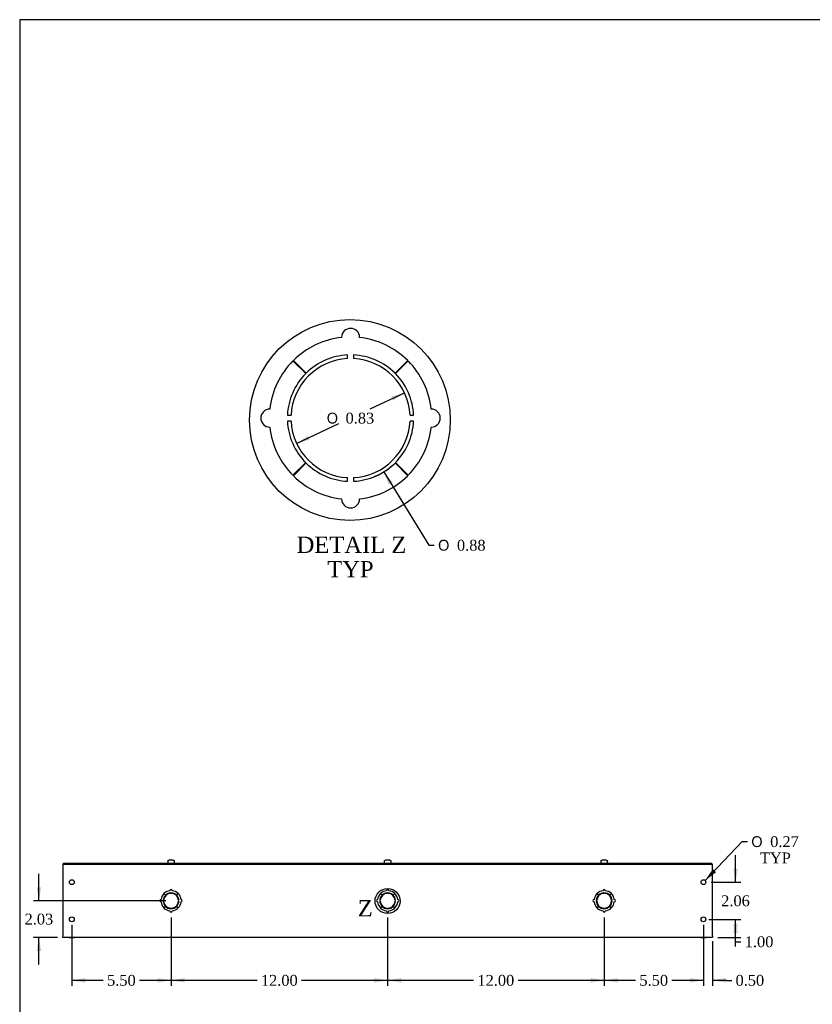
# Model space of a CAD drawing. Header units: inches. Extents: x 1 to 150, y -1 to 99.
# Tile 2 of 8: x 1 to 45, y 45 to 99. Entities that reach past the tile are written whole.
import ezdxf
from ezdxf.enums import TextEntityAlignment as Align
from ezdxf.lldxf.tags import DXFTag

# ---------------------------------------------------------------- set-up
doc = ezdxf.new("R2010")
doc.units = ezdxf.units.IN
doc.header["$MEASUREMENT"] = 0
for name, color, linetype in [('COM56307-4', 7, 'Continuous'), ('COM70722-3', 7, 'Continuous'), ('Default', 7, 'Continuous'), ('SCS19515', 7, 'Continuous')]:
    doc.layers.add(name, color=color, linetype=linetype)
doc.styles.add('SEACAD_Solid_Edge_ANSI1_Symbols', font='txt')
doc.styles.add('SEACAD_Times_New_Roman', font='times.ttf')
tags = doc.linetypes.add('CENTER2', pattern=[1.125, 0.75, -0.125, 0.125, -0.125]).pattern_tags.tags
tags[10:11] = [DXFTag(74, 4), DXFTag(75, 0), DXFTag(340, '0'), DXFTag(46, 0.0), DXFTag(50, 0.0), DXFTag(44, 0.0), DXFTag(45, 0.0)]
tags[8:9] = [DXFTag(74, 4), DXFTag(75, 0), DXFTag(340, '0'), DXFTag(46, 0.0), DXFTag(50, 0.0), DXFTag(44, 0.0), DXFTag(45, 0.0)]
tags[6:7] = [DXFTag(74, 4), DXFTag(75, 0), DXFTag(340, '0'), DXFTag(46, 0.0), DXFTag(50, 0.0), DXFTag(44, 0.0), DXFTag(45, 0.0)]
tags[4:5] = [DXFTag(74, 4), DXFTag(75, 0), DXFTag(340, '0'), DXFTag(46, 0.0), DXFTag(50, 0.0), DXFTag(44, 0.0), DXFTag(45, 0.0)]
doc.dimstyles.new('HAMMOND_(STH_-_120x80)', dxfattribs={"dimtxt": 0.6, "dimasz": 0.75, "dimexe": 0.3, "dimexo": 0.3, "dimgap": 0.15, "dimtad": 0, "dimtih": 1, "dimtoh": 1, "dimzin": 0, "dimdsep": 46, "dimtxsty": 'SEACAD_Times_New_Roman', "dimblk1": '_SE_FILLED', "dimblk2": '_SE_FILLED', "dimsah": 1, "dimcen": 0.3, "dimadec": 0, "dimazin": 0, "dimtfac": 0.8, "dimtofl": 0, "dimtmove": 0, "dimatfit": 3, "dimfxl": 1, "dimtolj": 1, "dimtzin": 0, "dimarcsym": 0})

# ---------------------------------------------------------------- blocks, each defined once
blk = doc.blocks.new('SE4')
at = {"layer": 'COM56307-4', "color": 7, "linetype": 'Continuous'}
for p, q in [((3.064, 52.778), (39.001, 52.778)), ((3.064, 52.721), (3.064, 52.778)), ((3.064, 52.721), (39.001, 52.721)), ((39.001, 52.721), (39.001, 52.778))]:
    blk.add_line(p, q, dxfattribs=at)
at = {"layer": 'COM70722-3', "color": 7, "linetype": 'Continuous'}
for p, q in [((3.032, 52.721), (3.064, 52.721)), ((3.032, 52.721), (3.032, 52.635)), ((3.032, 52.635), (3.032, 48.75)), ((39.001, 52.721), (39.032, 52.721)), ((39.032, 52.635), (39.032, 52.721)), ((39.032, 48.75), (39.032, 52.635)), ((8.633, 51.088), (8.722, 51)), ((8.724, 51.003), (8.636, 51.092)), ((9.012, 51.104), (9.012, 51.129)), ((9.052, 51.129), (9.052, 51.104)), ((9.428, 51.092), (9.34, 51.003)), ((9.343, 51), (9.432, 51.088)), ((20.633, 51.088), (20.722, 51)), ((20.724, 51.003), (20.636, 51.092)), ((21.012, 51.104), (21.012, 51.129)), ((21.052, 51.129), (21.052, 51.104)), ((21.428, 51.092), (21.34, 51.003)), ((21.343, 51), (21.432, 51.088)), ((32.633, 51.088), (32.722, 51)), ((32.724, 51.003), (32.636, 51.092)), ((33.012, 51.104), (33.012, 51.129)), ((33.052, 51.129), (33.052, 51.104)), ((33.428, 51.092), (33.34, 51.003)), ((33.343, 51), (33.432, 51.088)), ((8.595, 50.712), (8.62, 50.712)), ((8.62, 50.672), (8.595, 50.672)), ((8.722, 50.384), (8.633, 50.296)), ((8.636, 50.293), (8.724, 50.381)), ((9.012, 50.255), (9.012, 50.28)), ((9.052, 50.28), (9.052, 50.255)), ((9.34, 50.381), (9.428, 50.293)), ((9.432, 50.296), (9.343, 50.384)), ((9.444, 50.712), (9.469, 50.712)), ((9.469, 50.672), (9.444, 50.672)), ((20.595, 50.712), (20.62, 50.712)), ((20.62, 50.672), (20.595, 50.672)), ((20.722, 50.384), (20.633, 50.296)), ((20.636, 50.293), (20.724, 50.381)), ((21.012, 50.255), (21.012, 50.28)), ((21.052, 50.28), (21.052, 50.255)), ((21.34, 50.381), (21.428, 50.293)), ((21.432, 50.296), (21.343, 50.384)), ((21.444, 50.712), (21.469, 50.712)), ((21.469, 50.672), (21.444, 50.672)), ((32.595, 50.712), (32.62, 50.712)), ((32.62, 50.672), (32.595, 50.672)), ((32.722, 50.384), (32.633, 50.296)), ((32.636, 50.293), (32.724, 50.381)), ((33.012, 50.255), (33.012, 50.28)), ((33.052, 50.28), (33.052, 50.255)), ((33.34, 50.381), (33.428, 50.293)), ((33.432, 50.296), (33.343, 50.384)), ((33.444, 50.712), (33.469, 50.712)), ((33.469, 50.672), (33.444, 50.672)), ((3.032, 48.664), (3.032, 48.75)), ((39.032, 48.664), (3.032, 48.664)), ((3.376, 48.664), (3.689, 48.664)), ((38.376, 48.664), (38.689, 48.664)), ((39.032, 48.75), (39.032, 48.664))]:
    blk.add_line(p, q, dxfattribs=at)
for centre in [(3.532, 51.721), (38.532, 51.721), (3.532, 49.664), (38.532, 49.664)]:
    blk.add_circle(centre, 0.133, dxfattribs=at)
for centre, radius, start, end in [((9.032, 51.251), 0.0625, 0, 180), ((21.032, 51.251), 0.0625, 0, 180), ((33.032, 51.251), 0.0625, 0, 180), ((8.473, 50.692), 0.0625, 90, 270), ((9.032, 50.692), 0.562, 135.25, 173.6206), ((9.032, 50.692), 0.438, 135.25, 177.3799), ((9.032, 50.692), 0.413, 92.7791, 177.2209), ((9.032, 50.692), 0.562, 96.3794, 134.75), ((9.032, 50.692), 0.438, 92.6201, 134.75), ((9.032, 50.692), 0.438, 45.25, 87.3799), ((9.032, 50.692), 0.413, 2.7791, 87.2209), ((9.032, 50.692), 0.563, 45.25, 83.6206), ((9.032, 50.692), 0.438, 2.6201, 44.75), ((9.032, 50.692), 0.563, 6.3794, 44.75), ((9.591, 50.692), 0.0625, 270, 90), ((20.473, 50.692), 0.0625, 90, 270), ((21.032, 50.692), 0.562, 135.25, 173.6206), ((21.032, 50.692), 0.438, 135.25, 177.3799), ((21.032, 50.692), 0.413, 92.7791, 177.2209), ((21.032, 50.692), 0.562, 96.3794, 134.75), ((21.032, 50.692), 0.438, 92.6201, 134.75), ((21.032, 50.692), 0.438, 45.25, 87.3799), ((21.032, 50.692), 0.413, 2.7791, 87.2209), ((21.032, 50.692), 0.563, 45.25, 83.6206), ((21.032, 50.692), 0.438, 2.6201, 44.75), ((21.032, 50.692), 0.563, 6.3794, 44.75), ((21.591, 50.692), 0.0625, 270, 90), ((32.473, 50.692), 0.0625, 90, 270), ((33.032, 50.692), 0.562, 135.25, 173.6206), ((33.032, 50.692), 0.438, 135.25, 177.3799), ((33.032, 50.692), 0.413, 92.7791, 177.2209), ((33.032, 50.692), 0.562, 96.3794, 134.75), ((33.032, 50.692), 0.438, 92.6201, 134.75), ((33.032, 50.692), 0.438, 45.25, 87.3799), ((33.032, 50.692), 0.413, 2.7791, 87.2209), ((33.032, 50.692), 0.563, 45.25, 83.6206), ((33.032, 50.692), 0.438, 2.6201, 44.75), ((33.032, 50.692), 0.563, 6.3794, 44.75), ((33.591, 50.692), 0.0625, 270, 90), ((9.032, 50.692), 0.562, 186.3794, 224.75), ((9.032, 50.692), 0.438, 182.6201, 224.75), ((9.032, 50.692), 0.413, 182.7791, 267.2209), ((9.032, 50.692), 0.563, 225.25, 263.6206), ((9.032, 50.692), 0.438, 225.25, 267.3799), ((9.032, 50.692), 0.413, 272.7791, 357.2209), ((9.032, 50.692), 0.438, 272.6201, 314.75), ((9.032, 50.692), 0.562, 276.3794, 314.75), ((9.032, 50.692), 0.438, 315.25, 357.3799), ((9.032, 50.692), 0.562, 315.25, 353.6206), ((21.032, 50.692), 0.562, 186.3794, 224.75), ((21.032, 50.692), 0.438, 182.6201, 224.75), ((21.032, 50.692), 0.413, 182.7791, 267.2209), ((21.032, 50.692), 0.563, 225.25, 263.6206), ((21.032, 50.692), 0.438, 225.25, 267.3799), ((21.032, 50.692), 0.413, 272.7791, 357.2209), ((21.032, 50.692), 0.438, 272.6201, 314.75), ((21.032, 50.692), 0.563, 276.3794, 314.75), ((21.032, 50.692), 0.438, 315.25, 357.3799), ((21.032, 50.692), 0.562, 315.25, 353.6206), ((33.032, 50.692), 0.562, 186.3794, 224.75), ((33.032, 50.692), 0.438, 182.6201, 224.75), ((33.032, 50.692), 0.413, 182.7791, 267.2209), ((33.032, 50.692), 0.563, 225.25, 263.6206), ((33.032, 50.692), 0.438, 225.25, 267.3799), ((33.032, 50.692), 0.413, 272.7791, 357.2209), ((33.032, 50.692), 0.438, 272.6201, 314.75), ((33.032, 50.692), 0.562, 276.3794, 314.75), ((33.032, 50.692), 0.438, 315.25, 357.3799), ((33.032, 50.692), 0.562, 315.25, 353.6206), ((9.032, 50.133), 0.0625, 180, 0), ((21.032, 50.133), 0.0625, 180, 0), ((33.032, 50.133), 0.0625, 180, 0)]:
    blk.add_arc(centre, radius, start, end, dxfattribs=at)
at = {"layer": 'SCS19515', "color": 7, "linetype": 'Continuous'}
for p, q in [((8.94, 52.953), (9.125, 52.953)), ((20.94, 52.953), (21.125, 52.953)), ((32.94, 52.953), (33.125, 52.953)), ((8.845, 52.863), (8.845, 52.803)), ((8.849, 52.878), (8.846, 52.878)), ((9.216, 52.878), (9.219, 52.878)), ((9.22, 52.803), (9.22, 52.863)), ((20.845, 52.863), (20.845, 52.803)), ((20.849, 52.878), (20.846, 52.878)), ((21.219, 52.878), (21.216, 52.878)), ((21.22, 52.803), (21.22, 52.863)), ((32.845, 52.863), (32.845, 52.803)), ((32.849, 52.878), (32.846, 52.878)), ((33.216, 52.878), (33.219, 52.878)), ((33.22, 52.803), (33.22, 52.863))]:
    blk.add_line(p, q, dxfattribs=at)
for centre, radius, start, end in [((8.935, 52.863), 0.09, 170.4059, 180), ((8.87, 52.803), 0.025, 180, 270), ((9.195, 52.803), 0.025, 270, 0), ((9.13, 52.863), 0.09, 0, 9.5941), ((20.935, 52.863), 0.09, 170.4059, 180), ((20.87, 52.803), 0.025, 180, 270), ((21.195, 52.803), 0.025, 270, 0), ((21.13, 52.863), 0.09, 0, 9.5941), ((32.935, 52.863), 0.09, 170.4059, 180), ((32.87, 52.803), 0.025, 180, 270), ((33.195, 52.803), 0.025, 270, 0), ((33.13, 52.863), 0.09, 0, 9.5941)]:
    blk.add_arc(centre, radius, start, end, dxfattribs=at)
for points in [[(8.849, 52.878), (8.849, 52.883), (8.851, 52.888), (8.855, 52.898), (8.857, 52.903), (8.862, 52.912), (8.865, 52.917), (8.872, 52.925), (8.876, 52.928), (8.884, 52.935), (8.889, 52.938), (8.898, 52.943), (8.903, 52.946), (8.913, 52.949), (8.918, 52.95), (8.929, 52.952), (8.934, 52.953), (8.94, 52.953)], [(9.125, 52.953), (9.13, 52.953), (9.136, 52.952), (9.146, 52.95), (9.152, 52.949), (9.162, 52.946), (9.167, 52.943), (9.176, 52.938), (9.18, 52.935), (9.189, 52.928), (9.192, 52.925), (9.199, 52.917), (9.203, 52.912), (9.208, 52.903), (9.21, 52.898), (9.214, 52.888), (9.215, 52.883), (9.216, 52.878)], [(20.849, 52.878), (20.849, 52.883), (20.851, 52.888), (20.855, 52.898), (20.857, 52.903), (20.862, 52.912), (20.865, 52.917), (20.872, 52.925), (20.876, 52.928), (20.884, 52.935), (20.889, 52.938), (20.898, 52.943), (20.903, 52.946), (20.913, 52.949), (20.918, 52.95), (20.929, 52.952), (20.934, 52.953), (20.94, 52.953)], [(21.125, 52.953), (21.13, 52.953), (21.136, 52.952), (21.146, 52.95), (21.152, 52.949), (21.162, 52.946), (21.167, 52.943), (21.176, 52.938), (21.18, 52.935), (21.189, 52.928), (21.192, 52.925), (21.199, 52.917), (21.203, 52.912), (21.208, 52.903), (21.21, 52.898), (21.214, 52.888), (21.215, 52.883), (21.216, 52.878)], [(32.849, 52.878), (32.849, 52.883), (32.851, 52.888), (32.855, 52.898), (32.857, 52.903), (32.862, 52.912), (32.865, 52.917), (32.872, 52.925), (32.876, 52.928), (32.884, 52.935), (32.889, 52.938), (32.898, 52.943), (32.903, 52.946), (32.913, 52.949), (32.918, 52.95), (32.929, 52.952), (32.934, 52.953), (32.94, 52.953)], [(33.125, 52.953), (33.13, 52.953), (33.136, 52.952), (33.146, 52.95), (33.152, 52.949), (33.162, 52.946), (33.167, 52.943), (33.176, 52.938), (33.18, 52.935), (33.189, 52.928), (33.192, 52.925), (33.199, 52.917), (33.203, 52.912), (33.208, 52.903), (33.21, 52.898), (33.214, 52.888), (33.215, 52.883), (33.216, 52.878)]]:
    blk.add_open_spline(points, degree=3, knots=[0, 0, 0, 0, 0.125, 0.125, 0.25, 0.25, 0.375, 0.375, 0.5, 0.5, 0.625, 0.625, 0.75, 0.75, 0.875, 0.875, 1, 1, 1, 1], dxfattribs=at)
blk = doc.blocks.new('DMBLK709')
at = {"layer": 'Default', "linetype": 'Continuous', "transparency": 16777216}
for points in [[(40.437, 48.914), (40.312, 49.664), (40.187, 48.914)], [(40.437, 49.414), (40.187, 49.414), (40.312, 48.664)]]:
    blk.add_hatch(color=7, dxfattribs=at).paths.add_polyline_path(points)
at = {"layer": 'Default', "color": 7, "linetype": 'Continuous', "transparency": 16777216}
for p, q in [((38.832, 49.664), (40.612, 49.664)), ((40.312, 48.422), (40.312, 49.664)), ((39.332, 48.664), (40.612, 48.664)), ((40.312, 48.422), (40.612, 48.422))]:
    blk.add_line(p, q, dxfattribs=at)
at = {"layer": 'Default', "color": 7, "linetype": 'Continuous', "transparency": 16777216, "style": 'SEACAD_Times_New_Roman'}
blk.add_text('1.00', height=0.6, dxfattribs=at).set_placement((40.822, 48.722), align=Align.TOP_LEFT)
blk = doc.blocks.new('_SE_FILLED')
at = {"color": 0}
blk.add_line((0, 0), (-1, 0), dxfattribs=at)
blk.add_solid([(0, 0), (-1, -0.1665), (-1, 0.1665), (0, 0)], dxfattribs=at)
blk = doc.blocks.new('SE9')
at = {"color": 7, "linetype": 'Continuous', "style": 'SEACAD_Times_New_Roman'}
blk.add_text('Z', height=0.9, dxfattribs=at).set_placement((19.375, 50.727), align=Align.TOP_LEFT)
blk = doc.blocks.new('SE8')
at = {"layer": 'Default', "color": 7, "linetype": 'CENTER2'}
blk.add_circle((21.028, 50.679), 0.695, dxfattribs=at)
at = {"layer": 'Default'}
blk.add_blockref('SE9', (0, 0), dxfattribs=at)
blk = doc.blocks.new('SE10')
at = {"layer": 'COM70722-3', "color": 7, "linetype": 'Continuous'}
for p, q in [((18.816, 80.722), (18.816, 80.922)), ((19.136, 80.922), (19.136, 80.722)), ((15.78, 80.593), (16.491, 79.889)), ((16.512, 79.911), (15.808, 80.621)), ((22.144, 80.621), (21.44, 79.911)), ((21.462, 79.889), (22.172, 80.593)), ((15.48, 77.585), (15.68, 77.585)), ((22.272, 77.585), (22.473, 77.585)), ((15.68, 77.265), (15.48, 77.265)), ((22.473, 77.265), (22.272, 77.265)), ((16.491, 74.961), (15.78, 74.257)), ((15.808, 74.23), (16.512, 74.94)), ((21.44, 74.94), (22.144, 74.23)), ((22.172, 74.257), (21.462, 74.961)), ((18.816, 73.929), (18.816, 74.129)), ((19.136, 74.129), (19.136, 73.929))]:
    blk.add_line(p, q, dxfattribs=at)
for centre, radius, start, end in [((18.976, 81.898), 0.5, 0, 180), ((18.976, 77.425), 4.5, 96.3794, 134.75), ((18.976, 77.425), 4.5, 45.25, 83.6206), ((18.976, 77.425), 3.3, 92.7791, 177.2209), ((18.976, 77.425), 3.5, 92.6201, 134.75), ((18.976, 77.425), 3.5, 45.25, 87.3799), ((18.976, 77.425), 3.3, 2.7791, 87.2209), ((18.976, 77.425), 4.5, 135.25, 173.6206), ((18.976, 77.425), 4.5, 6.3794, 44.75), ((18.976, 77.425), 3.5, 135.25, 177.3799), ((18.976, 77.425), 3.5, 2.6201, 44.75), ((14.504, 77.425), 0.5, 90, 270), ((23.448, 77.425), 0.5, 270, 90), ((18.976, 77.425), 4.5, 186.3794, 224.75), ((18.976, 77.425), 3.5, 182.6201, 224.75), ((18.976, 77.425), 3.3, 182.7791, 267.2209), ((18.976, 77.425), 3.3, 272.7791, 357.2209), ((18.976, 77.425), 3.5, 315.25, 357.3799), ((18.976, 77.425), 4.5, 315.25, 353.6206), ((18.976, 77.425), 3.5, 225.25, 267.3799), ((18.976, 77.425), 3.5, 272.6201, 314.75), ((18.976, 77.425), 4.5, 225.25, 263.6206), ((18.976, 77.425), 4.5, 276.3794, 314.75), ((18.976, 72.953), 0.5, 180, 0)]:
    blk.add_arc(centre, radius, start, end, dxfattribs=at)
blk = doc.blocks.new('DMBLK714')
at = {"layer": 'Default', "linetype": 'Continuous', "transparency": 16777216}
for points in [[(37.782, 46.161), (38.532, 46.286), (37.782, 46.411)], [(39.782, 46.161), (39.782, 46.411), (39.032, 46.286)]]:
    blk.add_hatch(color=7, dxfattribs=at).paths.add_polyline_path(points)
at = {"layer": 'Default', "color": 7, "linetype": 'Continuous', "transparency": 16777216}
for p, q in [((38.532, 49.364), (38.532, 45.986)), ((39.032, 48.45), (39.032, 45.986)), ((38.532, 46.286), (37.032, 46.286)), ((39.801, 46.286), (39.032, 46.286)), ((39.801, 46.286), (40.101, 46.286))]:
    blk.add_line(p, q, dxfattribs=at)
at = {"layer": 'Default', "color": 7, "linetype": 'Continuous', "transparency": 16777216, "style": 'SEACAD_Times_New_Roman'}
blk.add_text('0.50', height=0.6, dxfattribs=at).set_placement((40.311, 46.586), align=Align.TOP_LEFT)
blk = doc.blocks.new('DMBLK717')
at = {"layer": 'Default', "linetype": 'Continuous', "transparency": 16777216}
blk.add_hatch(color=7, dxfattribs=at).paths.add_polyline_path([(39.051, 52.446), (38.624, 51.817), (39.232, 52.273)])
at = {"layer": 'Default', "color": 7, "linetype": 'Continuous', "transparency": 16777216}
for p, q in [((38.624, 51.817), (40.675, 53.967)), ((40.675, 53.967), (40.975, 53.967))]:
    blk.add_line(p, q, dxfattribs=at)
for s, style, p in [('O', 'SEACAD_Solid_Edge_ANSI1_Symbols', (41.185, 54.267)), ('0.27', 'SEACAD_Times_New_Roman', (42.229, 54.267)), ('TYP', 'SEACAD_Times_New_Roman', (41.664, 53.367))]:
    blk.add_text(s, height=0.6, dxfattribs=dict(at, style=style)).set_placement(p, align=Align.TOP_LEFT)
blk = doc.blocks.new('DMBLK719')
at = {"layer": 'Default', "linetype": 'Continuous', "transparency": 16777216}
for points in [[(33.782, 46.161), (33.782, 46.411), (33.032, 46.286)], [(37.782, 46.161), (38.532, 46.286), (37.782, 46.411)]]:
    blk.add_hatch(color=7, dxfattribs=at).paths.add_polyline_path(points)
at = {"layer": 'Default', "color": 7, "linetype": 'Continuous', "transparency": 16777216}
for p, q in [((33.032, 49.771), (33.032, 45.986)), ((38.532, 49.364), (38.532, 45.986)), ((34.776, 46.286), (33.032, 46.286)), ((38.532, 46.286), (36.789, 46.286))]:
    blk.add_line(p, q, dxfattribs=at)
at = {"layer": 'Default', "color": 7, "linetype": 'Continuous', "transparency": 16777216, "style": 'SEACAD_Times_New_Roman'}
blk.add_text('5.50', height=0.6, dxfattribs=at).set_placement((34.986, 46.586), align=Align.TOP_LEFT)
blk = doc.blocks.new('DMBLK720')
at = {"layer": 'Default', "linetype": 'Continuous', "transparency": 16777216}
for points in [[(21.782, 46.161), (21.782, 46.411), (21.032, 46.286)], [(32.282, 46.161), (33.032, 46.286), (32.282, 46.411)]]:
    blk.add_hatch(color=7, dxfattribs=at).paths.add_polyline_path(points)
at = {"layer": 'Default', "color": 7, "linetype": 'Continuous', "transparency": 16777216}
for p, q in [((21.032, 49.771), (21.032, 45.986)), ((33.032, 49.771), (33.032, 45.986)), ((25.799, 46.286), (21.032, 46.286)), ((33.032, 46.286), (28.266, 46.286))]:
    blk.add_line(p, q, dxfattribs=at)
at = {"layer": 'Default', "color": 7, "linetype": 'Continuous', "transparency": 16777216, "style": 'SEACAD_Times_New_Roman'}
blk.add_text('12.00', height=0.6, dxfattribs=at).set_placement((26.009, 46.586), align=Align.TOP_LEFT)
blk = doc.blocks.new('DMBLK721')
at = {"layer": 'Default', "linetype": 'Continuous', "transparency": 16777216}
for points in [[(9.782, 46.161), (9.782, 46.411), (9.032, 46.286)], [(20.282, 46.161), (21.032, 46.286), (20.282, 46.411)]]:
    blk.add_hatch(color=7, dxfattribs=at).paths.add_polyline_path(points)
at = {"layer": 'Default', "color": 7, "linetype": 'Continuous', "transparency": 16777216}
for p, q in [((9.032, 49.771), (9.032, 45.986)), ((21.032, 49.771), (21.032, 45.986)), ((13.799, 46.286), (9.032, 46.286)), ((21.032, 46.286), (16.266, 46.286))]:
    blk.add_line(p, q, dxfattribs=at)
at = {"layer": 'Default', "color": 7, "linetype": 'Continuous', "transparency": 16777216, "style": 'SEACAD_Times_New_Roman'}
blk.add_text('12.00', height=0.6, dxfattribs=at).set_placement((14.009, 46.586), align=Align.TOP_LEFT)
blk = doc.blocks.new('DMBLK722')
at = {"layer": 'Default', "linetype": 'Continuous', "transparency": 16777216}
for points in [[(4.282, 46.161), (4.282, 46.411), (3.532, 46.286)], [(8.282, 46.161), (9.032, 46.286), (8.282, 46.411)]]:
    blk.add_hatch(color=7, dxfattribs=at).paths.add_polyline_path(points)
at = {"layer": 'Default', "color": 7, "linetype": 'Continuous', "transparency": 16777216}
for p, q in [((9.032, 49.771), (9.032, 45.986)), ((3.532, 49.364), (3.532, 45.986)), ((5.276, 46.286), (3.532, 46.286)), ((9.032, 46.286), (7.289, 46.286))]:
    blk.add_line(p, q, dxfattribs=at)
at = {"layer": 'Default', "color": 7, "linetype": 'Continuous', "transparency": 16777216, "style": 'SEACAD_Times_New_Roman'}
blk.add_text('5.50', height=0.6, dxfattribs=at).set_placement((5.486, 46.586), align=Align.TOP_LEFT)
blk = doc.blocks.new('DMBLK723')
at = {"layer": 'Default', "linetype": 'Continuous', "transparency": 16777216}
for points in [[(40.437, 52.471), (40.187, 52.471), (40.312, 51.721)], [(40.437, 48.914), (40.312, 49.664), (40.187, 48.914)]]:
    blk.add_hatch(color=7, dxfattribs=at).paths.add_polyline_path(points)
at = {"layer": 'Default', "color": 7, "linetype": 'Continuous', "transparency": 16777216}
for p, q in [((40.312, 51.721), (40.312, 53.221)), ((38.965, 51.721), (40.612, 51.721)), ((38.965, 49.664), (40.612, 49.664)), ((40.312, 48.164), (40.312, 49.664))]:
    blk.add_line(p, q, dxfattribs=at)
at = {"layer": 'Default', "color": 7, "linetype": 'Continuous', "transparency": 16777216, "style": 'SEACAD_Times_New_Roman'}
blk.add_text('2.06', height=0.6, dxfattribs=at).set_placement((39.516, 50.992), align=Align.TOP_LEFT)
blk = doc.blocks.new('DMBLK724')
at = {"layer": 'Default', "linetype": 'Continuous', "transparency": 16777216}
for points in [[(21.234, 78.618), (21.339, 78.392), (21.966, 78.822)], [(16.613, 76.459), (15.987, 76.028), (16.719, 76.233)]]:
    blk.add_hatch(color=7, dxfattribs=at).paths.add_polyline_path(points)
at = {"layer": 'Default', "color": 7, "linetype": 'Continuous', "transparency": 16777216}
for p, q in [((20.068, 77.935), (21.966, 78.822)), ((15.987, 76.028), (18.334, 77.125))]:
    blk.add_line(p, q, dxfattribs=at)
for s, style, p in [('O', 'SEACAD_Solid_Edge_ANSI1_Symbols', (17.658, 77.725)), ('0.83', 'SEACAD_Times_New_Roman', (18.702, 77.725))]:
    blk.add_text(s, height=0.6, dxfattribs=dict(at, style=style)).set_placement(p, align=Align.TOP_LEFT)
blk = doc.blocks.new('DMBLK725')
at = {"layer": 'Default', "linetype": 'Continuous', "transparency": 16777216}
blk.add_hatch(color=7, dxfattribs=at).paths.add_polyline_path([(21.313, 73.873), (20.813, 74.446), (21.1, 73.742)])
at = {"layer": 'Default', "color": 7, "linetype": 'Continuous', "transparency": 16777216}
for p, q in [((20.813, 74.446), (23.318, 70.383)), ((23.318, 70.383), (23.618, 70.383))]:
    blk.add_line(p, q, dxfattribs=at)
blk.add_arc((18.976, 77.425), 3.5, 291.8353, 310.3389, dxfattribs=at)
for s, style, p in [('O', 'SEACAD_Solid_Edge_ANSI1_Symbols', (23.828, 70.683)), ('0.88', 'SEACAD_Times_New_Roman', (24.873, 70.683))]:
    blk.add_text(s, height=0.6, dxfattribs=dict(at, style=style)).set_placement(p, align=Align.TOP_LEFT)
blk = doc.blocks.new('DMBLK726')
at = {"layer": 'Default', "linetype": 'Continuous', "transparency": 16777216}
for points in [[(1.585, 51.442), (1.71, 50.692), (1.835, 51.442)], [(1.585, 47.914), (1.835, 47.914), (1.71, 48.664)]]:
    blk.add_hatch(color=7, dxfattribs=at).paths.add_polyline_path(points)
at = {"layer": 'Default', "color": 7, "linetype": 'Continuous', "transparency": 16777216}
for p, q in [((1.71, 50.692), (1.71, 52.192)), ((8.732, 50.692), (1.41, 50.692)), ((2.732, 48.664), (1.41, 48.664)), ((1.71, 47.164), (1.71, 48.664))]:
    blk.add_line(p, q, dxfattribs=at)
at = {"layer": 'Default', "color": 7, "linetype": 'Continuous', "transparency": 16777216, "style": 'SEACAD_Times_New_Roman'}
blk.add_text('2.03', height=0.6, dxfattribs=at).set_placement((0.914, 49.978), align=Align.TOP_LEFT)
blk = doc.blocks.new('BORDER')
at = {"layer": 'Default', "color": 7, "linetype": 'Continuous'}
for p, q in [((0, 27.86), (-41.86, 27.86)), ((-41.86, 27.86), (-41.86, 0))]:
    blk.add_line(p, q, dxfattribs=at)

msp = doc.modelspace()

# ---------------------------------------------------------------- linework, layer by layer
at = {"color": 7, "linetype": 'CENTER2'}
msp.add_circle((18.944, 77.321), 5.562, dxfattribs=at)

# ---------------------------------------------------------------- block references
at = {"layer": 'Default', "color": 7, "xscale": 3.56, "yscale": 3.56, "zscale": 3.56}
msp.add_blockref('BORDER', (149.664, 0.311), dxfattribs=at)
at = {"layer": 'Default'}
for name in ['SE10', 'SE4', 'SE8']:
    msp.add_blockref(name, (0, 0), dxfattribs=at)

# ---------------------------------------------------------------- texts
at = {"layer": 'Default', "color": 7, "linetype": 'Continuous', "style": 'SEACAD_Times_New_Roman'}
for s, p in [('DETAIL Z', (15.99, 70.859)), ('TYP', (17.686, 69.509))]:
    msp.add_text(s, height=0.9, dxfattribs=at).set_placement(p, align=Align.TOP_LEFT)

# ---------------------------------------------------------------- dimensions: what is measured, and where the dimension line sits
at = {"layer": 'Default', "color": 7, "linetype": 'Continuous'}
for p1, p2, override, picture, middle in [((17.139, 80.405), (20.813, 74.446), {"dimlfac": 0.125}, 'DMBLK725', (23.618, 70.383)), ((15.986586, 76.028404), (21.966021, 78.82239), {"dimlfac": 0.125, "dimtofl": 1, "dimtmove": 1}, 'DMBLK724', (18.976304, 77.425397))]:
    dim = msp.add_diameter_dim_2p(p1=p1, p2=p2, text='\\A1;<>', dimstyle='HAMMOND_(STH_-_120x80)', override=override, dxfattribs=at)
    dim.commit()
    dim.dimension.update_dxf_attribs({"geometry": picture, "text_midpoint": middle, "dimtype": 163})
dim = msp.add_diameter_dim_2p(p1=(38.441, 51.624), p2=(38.624, 51.817), text='\\A1;<>\\PTYP', dimstyle='HAMMOND_(STH_-_120x80)', dxfattribs=at)
dim.commit()
dim.dimension.update_dxf_attribs({"geometry": 'DMBLK717', "text_midpoint": (40.975, 53.967), "dimtype": 163})
for base, p1, p2, picture, middle, dimtype in [((40.312, 49.664), (38.665, 49.664), (38.665, 51.721), 'DMBLK723', (40.312, 50.692), 161), ((1.71, 50.692), (3.032, 48.664), (9.032, 50.692), 'DMBLK726', (1.71, 49.678), 160)]:
    dim = msp.add_linear_dim(base=base, p1=p1, p2=p2, angle=90, text='\\A1;<>', dimstyle='HAMMOND_(STH_-_120x80)', dxfattribs=at)
    dim.commit()
    dim.dimension.update_dxf_attribs({"geometry": picture, "text_midpoint": middle, "dimtype": dimtype})
for base, p1, p2, picture, middle in [((3.532, 46.286), (9.032, 50.071), (3.532, 49.664), 'DMBLK722', (6.282, 46.286)), ((9.032, 46.286), (21.032, 50.071), (9.032, 50.071), 'DMBLK721', (15.032, 46.286)), ((21.032, 46.286), (33.032, 50.071), (21.032, 50.071), 'DMBLK720', (27.032, 46.286)), ((33.032, 46.286), (38.532, 49.664), (33.032, 50.071), 'DMBLK719', (35.782, 46.286))]:
    dim = msp.add_linear_dim(base=base, p1=p1, p2=p2, text='\\A1;<>', dimstyle='HAMMOND_(STH_-_120x80)', dxfattribs=at)
    dim.commit()
    dim.dimension.update_dxf_attribs({"geometry": picture, "text_midpoint": middle, "dimtype": 160})
dim = msp.add_linear_dim(base=(38.532, 46.286), p1=(39.032, 48.75), p2=(38.532, 49.664), text='\\A1;<>', dimstyle='HAMMOND_(STH_-_120x80)', override={"dimtmove": 1}, dxfattribs=at)
dim.commit()
dim.dimension.update_dxf_attribs({"geometry": 'DMBLK714', "text_midpoint": (40.101, 46.286), "dimtype": 160})
dim = msp.add_linear_dim(base=(40.312, 49.664), p1=(39.032, 48.664), p2=(38.532, 49.664), angle=90, text='\\A1;<>', dimstyle='HAMMOND_(STH_-_120x80)', override={"dimtmove": 1}, dxfattribs=at)
dim.commit()
dim.dimension.update_dxf_attribs({"geometry": 'DMBLK709', "text_midpoint": (40.612, 48.422), "dimtype": 160})

doc.saveas('drawing.dxf')
